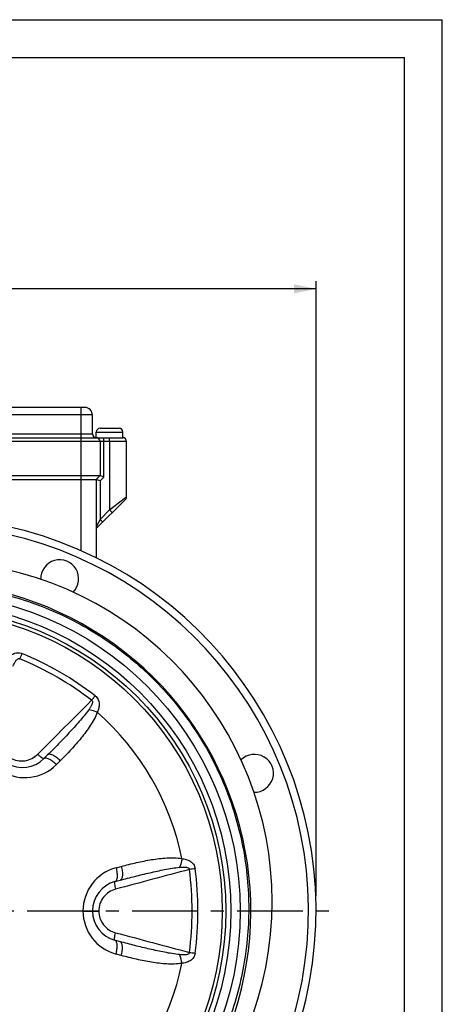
# Model space of a CAD drawing. Header units: millimetres. Extents: x 0 to 841, y 0 to 594.
# Tile 12 of 12: x 728 to 840, y 334 to 594. Entities that reach past the tile are written whole.
import ezdxf

# ---------------------------------------------------------------- set-up
doc = ezdxf.new("R2010")
doc.units = ezdxf.units.MM
doc.header["$LTSCALE"] = 46.2
doc.linetypes.add('CENTER', pattern=[0.6, 0.375, -0.075, 0.075, -0.075])
doc.layers.get('0').update_dxf_attribs({"linetype": 'CONTINUOUS'})
for name, color, linetype in [('ASSI', 7, 'CONTINUOUS'), ('GEOM', 7, 'CONTINUOUS'), ('QUOTE', 7, 'CONTINUOUS')]:
    doc.layers.add(name, color=color, linetype=linetype)
doc.styles.get("Standard").update_dxf_attribs({"font": 'txt', "width": 0.8})
doc.dimstyles.new('DIMSTYLE_1', dxfattribs={"dimtxt": 6, "dimasz": 5.8, "dimexe": 1, "dimexo": 2, "dimgap": 0.75, "dimtad": 1, "dimdec": 3, "dimtxsty": 'Standard', "dimblk": '_FILLED', "dimblk1": '_FILLED', "dimblk2": '_FILLED', "dimcen": 0.09, "dimadec": 3, "dimazin": 2, "dimtp": 0.5, "dimtm": 0.5, "dimtfac": 1, "dimtdec": 3, "dimtofl": 0, "dimtmove": 0, "dimatfit": 3, "dimldrblk": '_FILLED', "dimfxl": 0, "dimtolj": 1, "dimarcsym": 0})

# ---------------------------------------------------------------- blocks, each defined once
blk = doc.blocks.new('_FILLED')
at = {"color": 0, "linetype": 'ByBlock'}
blk.add_solid([(0, 0), (-1, 0.207), (-1, -0.207)], dxfattribs=at)
blk = doc.blocks.new('*D4')
at = {"layer": 'QUOTE', "color": 2, "linetype": 'Continuous'}
for p, q in [((598.68, 362.59), (598.68, 524.91)), ((598.68, 522.91), (702.68, 522.91)), ((806.68, 522.91), (702.68, 522.91)), ((806.68, 362.59), (806.68, 524.91))]:
    blk.add_line(p, q, dxfattribs=at)
at = {"layer": 'QUOTE', "color": 2, "linetype": 'Continuous', "xscale": 5.8, "yscale": 5.8, "zscale": 5.8, "rotation": 180}
blk.add_blockref('_FILLED', (598.68, 522.91), dxfattribs=at)
at = {"layer": 'QUOTE', "color": 2, "linetype": 'Continuous', "xscale": 5.8, "yscale": 5.8, "zscale": 5.8}
blk.add_blockref('_FILLED', (806.68, 522.91), dxfattribs=at)
at = {"layer": 'QUOTE', "color": 2, "linetype": 'Continuous', "insert": (702.68, 530.41), "char_height": 6, "width": 19.8, "attachment_point": 2, "line_spacing_factor": 0.9}
blk.add_mtext('208', dxfattribs=at)

msp = doc.modelspace()

# ---------------------------------------------------------------- linework, layer by layer
at = {"color": 7, "linetype": 'Continuous'}
for p, q in [((0, 594), (840, 594)), ((840, 0), (840, 594)), ((10, 584), (830, 584)), ((830, 10), (830, 584))]:
    msp.add_line(p, q, dxfattribs=at)
at = {"layer": 'ASSI', "color": 7, "linetype": 'Continuous'}
for p, q in [((748.6846, 483.5916), (748.6846, 485.0916)), ((755.6846, 483.5916), (755.6846, 485.0916)), ((750.6846, 483.5916), (755.6846, 483.5916)), ((756.6846, 468.0054), (756.6846, 482.5916))]:
    msp.add_line(p, q, dxfattribs=at)
at = {"layer": 'ASSI', "color": 9, "linetype": 'Continuous'}
msp.add_line((752.1846, 482.5916), (752.1846, 483.5916), dxfattribs=at)
at = {"layer": 'ASSI', "color": 2, "linetype": 'CENTER'}
msp.add_line((702.6846, 358.5916), (811.6846, 358.5916), dxfattribs=at)
at = {"layer": 'ASSI', "color": 7, "linetype": 'Continuous'}
for centre, start, end in [((739.0396, 446.3602), 314.70001, 181.954447), ((790.4532, 394.9466), 268.093086, 135)]:
    msp.add_arc(centre, 5, start, end, dxfattribs=at)
at = {"layer": 'GEOM', "color": 7, "linetype": 'Continuous'}
for p, q in [((745.6846, 491.5916), (681.6267, 491.5916)), ((747.6846, 484.5916), (747.6846, 489.5916)), ((748.6846, 483.5916), (748.6846, 485.0916)), ((749.6846, 486.0916), (754.6846, 486.0916)), ((755.6846, 483.5916), (755.6846, 485.0916)), ((682.6846, 483.5916), (750.6846, 483.5916)), ((749.6846, 482.5916), (749.6846, 473.5916)), ((752.1846, 483.5916), (755.6846, 483.5916)), ((720.1846, 473.5916), (749.6846, 473.5916)), ((749.6846, 473.5916), (748.6846, 472.5916)), ((750.6846, 473.1774), (749.6846, 473.5916)), ((720.1846, 472.5916), (748.6846, 472.5916)), ((748.6846, 472.5916), (748.6846, 451.8583)), ((749.6846, 472.1774), (748.6846, 472.5916)), ((748.6846, 459.5916), (756.3917, 467.2987)), ((735.8563, 399.8158), (734.8627, 398.8223)), ((753.6145, 366.3434), (754.9717, 366.707)), ((754.9717, 350.4763), (753.6145, 350.8399))]:
    msp.add_line(p, q, dxfattribs=at)
at = {"layer": 'GEOM', "color": 9, "linetype": 'Continuous'}
for p, q in [((744.6846, 453.7202), (744.6846, 491.5916)), ((747.6846, 489.5916), (681.6267, 489.5916)), ((682.5083, 484.5916), (747.6846, 484.5916)), ((748.6846, 485.0916), (755.6846, 485.0916)), ((756.6846, 482.5916), (682.861, 482.5916)), ((750.6846, 473.1774), (750.6846, 483.5916)), ((752.1846, 482.5916), (752.1846, 464.5058)), ((750.6846, 473.1774), (749.6846, 472.1774)), ((749.6846, 472.1774), (749.6846, 462.0058)), ((752.1846, 464.5058), (756.0271, 467.4944)), ((756.0271, 467.4944), (756.6846, 468.0058)), ((749.6846, 462.0058), (752.1846, 464.5058)), ((752.1846, 464.5058), (752.8917, 463.7987)), ((749.6846, 462.0058), (748.6846, 460.0059)), ((750.3917, 461.2987), (749.6846, 462.0058)), ((739.1828, 398.2667), (738.1652, 397.2491)), ((753.9033, 369.99), (755.2933, 370.3624)), ((745.1761, 358.6072), (749.3373, 358.6109)), ((745.1761, 358.576), (749.3373, 358.5724)), ((749.3373, 358.6109), (749.3373, 358.5724)), ((755.2933, 346.8209), (753.9033, 347.1933))]:
    msp.add_line(p, q, dxfattribs=at)
at = {"layer": 'GEOM', "color": 7, "linetype": 'Continuous'}
msp.add_lwpolyline([(756.3917, 467.2987), (756.4772, 467.396), (756.5493, 467.5036), (756.607, 467.6195), (756.6492, 467.7419), (756.6752, 467.8688), (756.6846, 468.0058)], dxfattribs=at)
msp.add_circle((702.6846, 358.5916), 84, dxfattribs=at)
at = {"layer": 'GEOM', "color": 9, "linetype": 'Continuous'}
for radius in [81.5, 80.1715, 79.252]:
    msp.add_circle((702.6846, 358.5916), radius, dxfattribs=at)
at = {"layer": 'GEOM', "color": 7, "linetype": 'Continuous'}
for centre, radius, start, end in [((745.6846, 489.5916), 2, 0, 90), ((748.6846, 484.5916), 1, 180, 270), ((749.6846, 485.0916), 1, 90, 180), ((754.6846, 485.0916), 1, 0, 90), ((748.6846, 482.5916), 1, 0, 90), ((755.6846, 482.5916), 1, 0, 90), ((702.6846, 358.5916), 104, 99.689195, 80.310805), ((705.0846, 360.9916), 90, 180.000319, 77.582192), ((702.6846, 358.5916), 86.8, 205.865639, 126.7013), ((729.2056, 404.4789), 8, 239.955417, 315.002665), ((755.6846, 358.6158), 8, 104.997082, 180.044693), ((724.6846, 358.5916), 23, 359.955228, 0.044772), ((755.6846, 358.5674), 8, 179.955308, 255.002899)]:
    msp.add_arc(centre, radius, start, end, dxfattribs=at)
at = {"layer": 'GEOM', "color": 9, "linetype": 'Continuous'}
for centre, radius, start, end in [((702.6846, 358.5916), 102, 99.8799, 80.1201), ((875.4413, 364.367), 159.0489, 156.965908, 157.519363), ((695.9408, 346.9109), 86.3018, 52.576188, 67.423812), ((697.3698, 349.3861), 81.9322, 52.314542, 67.685456), ((622.0429, 510.5319), 158.1254, 322.479096, 323.035763), ((702.6846, 358.5916), 69.9628, 11.409519, 48.590453), ((729.8377, 405.5788), 11.7785, 239.894447, 314.992528), ((756.9537, 358.613), 11.7789, 105.009065, 180.103957), ((794.0645, 211.8681), 159.0484, 96.965907, 97.519363), ((692.0539, 358.5916), 81.9333, 352.314647, 7.685354), ((689.1961, 358.5916), 86.3026, 352.576257, 7.423743), ((756.9537, 358.5703), 11.7789, 179.896042, 254.990935), ((793.8953, 503.9848), 157.7074, 262.478327, 263.036479), ((702.6846, 358.5916), 69.9628, 311.409539, 348.590471)]:
    msp.add_arc(centre, radius, start, end, dxfattribs=at)
for points, knots in [([(714.9032, 444.04), (720.2192, 443.3149), (728.1194, 441.4677), (738.1353, 437.57), (747.7439, 432.7488), (758.8392, 425.055), (770.1779, 413.5002), (779.1547, 400.0251), (785.4491, 385.108), (788.8391, 369.276), (789.2049, 353.0894), (786.5342, 337.1204), (780.9214, 321.9337), (772.565, 308.066), (761.7607, 296.0073), (748.8908, 286.1839), (734.408, 278.9435), (718.8319, 274.5409), (708.0674, 273.6028), (702.7023, 273.6408)], [0, 0, 0, 0, 0.06249707, 0.09377786, 0.12505995, 0.18755589, 0.25005162, 0.31254732, 0.37504292, 0.43753852, 0.50003402, 0.56252953, 0.6250252, 0.68752095, 0.75001688, 0.81251294, 0.87500918, 0.93750285, 1, 1, 1, 1]), ([(724.9886, 424.9038), (725.2171, 425.2128), (725.7182, 425.7996), (726.6568, 426.5107), (727.8313, 426.895), (728.6816, 426.7618), (729.073, 426.5994)], [0, 0, 0, 0, 0.24204221, 0.4831939, 0.73315742, 1, 1, 1, 1]), ([(726.6906, 423.254), (726.7876, 423.4714), (726.9405, 423.7938), (727.1689, 424.2102), (727.3558, 424.5121), (727.5644, 424.7987), (727.7667, 425.0161), (727.9564, 425.1601), (728.1196, 425.2408), (728.307, 425.266), (728.4275, 425.2181), (728.4787, 425.1827)], [0, 0, 0, 0, 0.24965003, 0.37396482, 0.49795361, 0.62170219, 0.74542596, 0.80771331, 0.87058687, 0.93471264, 1, 1, 1, 1]), ([(747.4571, 414.2255), (747.5133, 414.1988), (747.6151, 414.1185), (747.687, 413.9436), (747.6987, 413.7619), (747.669, 413.5257), (747.5818, 413.2417), (747.4379, 412.9177), (747.2699, 412.605), (747.0235, 412.199), (746.8207, 411.9053), (746.6809, 411.7126)], [0, 0, 0, 0, 0.06526963, 0.12939043, 0.19225789, 0.25454929, 0.37827507, 0.50203043, 0.62602297, 0.75034192, 1, 1, 1, 1]), ([(748.3869, 415.4486), (748.7231, 415.1907), (749.2637, 414.5212), (749.5182, 413.312), (749.3717, 412.1438), (749.1143, 411.4166), (748.9609, 411.0642)], [0, 0, 0, 0, 0.26682651, 0.51679919, 0.75795645, 1, 1, 1, 1]), ([(746.6809, 411.7126), (745.8969, 410.6326), (744.1872, 408.5714), (741.4898, 405.5944), (738.7021, 402.6822), (736.8093, 400.7688), (735.8563, 399.8158)], [0, 0, 0, 0, 0.24873067, 0.49836826, 0.74881074, 1, 1, 1, 1]), ([(748.961, 411.0642), (748.7277, 410.443), (748.1569, 409.2381), (746.7765, 406.9514), (744.7488, 404.2591), (742.0578, 401.2004), (740.1548, 399.2387), (739.1828, 398.2667)], [0, 0, 0, 0, 0.12284301, 0.24597665, 0.4941474, 0.74549558, 1, 1, 1, 1]), ([(748.9608, 411.0637), (748.776, 411.1492), (748.0445, 411.4526), (747.2662, 411.6518), (746.6809, 411.7126)], [0, 0, 0, 0, 0.25704837, 1, 1, 1, 1]), ([(726.0277, 398.9844), (726.592, 398.6582), (727.8389, 398.1946), (729.8198, 398.1551), (731.7, 398.7475), (732.7647, 399.5195), (733.2196, 399.9748)], [0, 0, 0, 0, 0.25166445, 0.5022655, 0.75154709, 1, 1, 1, 1]), ([(734.8625, 398.822), (734.8443, 398.8039), (734.7666, 398.7946), (734.5656, 398.8688), (734.2192, 399.0904), (733.7415, 399.4761), (733.3988, 399.7964), (733.2196, 399.9748)], [0, 0, 0, 0, 0.03751339, 0.10055658, 0.31589972, 0.63034632, 1, 1, 1, 1]), ([(738.1652, 397.2491), (737.8508, 397.5603), (737.2261, 398.1031), (736.3961, 398.6372), (735.7794, 398.892), (735.4044, 398.9772), (735.0902, 398.9679), (734.9203, 398.8798), (734.8625, 398.822)], [0, 0, 0, 0, 0.34309933, 0.64011188, 0.76056937, 0.85899266, 0.93658146, 1, 1, 1, 1]), ([(739.1828, 398.2667), (738.8683, 398.5779), (738.242, 399.12), (737.4074, 399.6501), (736.7859, 399.8996), (736.4065, 399.9808), (736.0877, 399.9664), (735.9156, 399.8751), (735.8563, 399.8158)], [0, 0, 0, 0, 0.34154607, 0.63761089, 0.75802712, 0.85681579, 0.9352696, 1, 1, 1, 1]), ([(755.2933, 370.3624), (756.6211, 370.7182), (759.2715, 371.3854), (763.266, 372.1865), (766.6114, 372.5964), (769.2819, 372.6485), (770.6109, 372.5404), (771.2654, 372.4318)], [0, 0, 0, 0, 0.25450442, 0.5058526, 0.75402333, 0.87715697, 1, 1, 1, 1]), ([(771.2648, 372.4319), (771.2465, 372.2291), (771.1435, 371.444), (770.9269, 370.6703), (770.6869, 370.133)], [0, 0, 0, 0, 0.25704779, 1, 1, 1, 1]), ([(771.2654, 372.4318), (771.6472, 372.3884), (772.4055, 372.2478), (773.4906, 371.791), (774.4097, 370.9654), (774.7207, 370.1627), (774.7753, 369.7425)], [0, 0, 0, 0, 0.241984, 0.48309049, 0.73310414, 1, 1, 1, 1]), ([(753.9033, 369.99), (754.0156, 369.5621), (754.1733, 368.7497), (754.2209, 367.7638), (754.1331, 367.1023), (754.0194, 366.735), (753.8543, 366.4676), (753.693, 366.3644), (753.6141, 366.3433)], [0, 0, 0, 0, 0.34309931, 0.64011186, 0.76056936, 0.85899265, 0.93658146, 1, 1, 1, 1]), ([(755.2933, 370.3624), (755.4055, 369.9345), (755.5619, 369.121), (755.6037, 368.1332), (755.509, 367.4703), (755.3896, 367.1011), (755.2178, 366.8322), (755.0526, 366.7287), (754.9717, 366.707)], [0, 0, 0, 0, 0.34154607, 0.63761089, 0.75802712, 0.85681579, 0.9352696, 1, 1, 1, 1]), ([(754.9717, 366.707), (756.2735, 367.0558), (758.8769, 367.7384), (762.7928, 368.6965), (766.7197, 369.5441), (769.3596, 369.9941), (770.6869, 370.133)], [0, 0, 0, 0, 0.25118926, 0.50163174, 0.75126933, 1, 1, 1, 1]), ([(770.6869, 370.133), (770.9235, 370.1578), (771.279, 370.1865), (771.7537, 370.1969), (772.1082, 370.1862), (772.4612, 370.1485), (772.8067, 370.0694), (773.0841, 369.9367), (773.2371, 369.7394), (773.2563, 369.611), (773.2512, 369.5488)], [0, 0, 0, 0, 0.24969623, 0.37403951, 0.49806731, 0.62184394, 0.74563884, 0.87043896, 0.9345625, 1, 1, 1, 1]), ([(753.791, 364.3441), (753.1693, 364.1778), (751.9683, 363.6418), (750.5152, 362.3097), (749.559, 360.5744), (749.337, 359.2628), (749.3373, 358.6109)], [0, 0, 0, 0, 0.24844968, 0.49773149, 0.7483359, 1, 1, 1, 1]), ([(753.6141, 366.3432), (753.5893, 366.3365), (753.5424, 366.2739), (753.5062, 366.0627), (753.5249, 365.6519), (753.6201, 365.0454), (753.726, 364.5885), (753.791, 364.3441)], [0, 0, 0, 0, 0.03751381, 0.10055653, 0.31589735, 0.63034289, 1, 1, 1, 1]), ([(749.3373, 358.5724), (749.337, 357.9205), (749.559, 356.6089), (750.5152, 354.8736), (751.9683, 353.5415), (753.1693, 353.0054), (753.791, 352.8392)], [0, 0, 0, 0, 0.25166445, 0.5022655, 0.75154709, 1, 1, 1, 1]), ([(753.6141, 350.84), (753.5893, 350.8467), (753.5424, 350.9093), (753.5061, 351.1205), (753.5249, 351.5313), (753.6201, 352.1378), (753.726, 352.5948), (753.791, 352.8392)], [0, 0, 0, 0, 0.03751339, 0.10055658, 0.31589972, 0.63034632, 1, 1, 1, 1]), ([(753.9033, 347.1933), (754.0156, 347.6212), (754.1733, 348.4335), (754.2209, 349.4195), (754.1331, 350.0809), (754.0194, 350.4483), (753.8543, 350.7157), (753.693, 350.8189), (753.6141, 350.84)], [0, 0, 0, 0, 0.34309933, 0.64011188, 0.76056937, 0.85899266, 0.93658146, 1, 1, 1, 1]), ([(770.6869, 347.0503), (769.3596, 347.1892), (766.7197, 347.6392), (762.7928, 348.4868), (758.8769, 349.4448), (756.2735, 350.1274), (754.9717, 350.4763)], [0, 0, 0, 0, 0.24873067, 0.49836826, 0.74881074, 1, 1, 1, 1]), ([(755.2933, 346.8209), (755.4055, 347.2488), (755.5619, 348.0622), (755.6037, 349.0501), (755.509, 349.713), (755.3896, 350.0822), (755.2178, 350.3511), (755.0526, 350.4545), (754.9717, 350.4763)], [0, 0, 0, 0, 0.34154607, 0.63761089, 0.75802712, 0.85681579, 0.9352696, 1, 1, 1, 1]), ([(771.2654, 344.7514), (770.6109, 344.6428), (769.2819, 344.5347), (766.6114, 344.5868), (763.2659, 344.9968), (759.2715, 345.7979), (756.6211, 346.4651), (755.2933, 346.8209)], [0, 0, 0, 0, 0.12284302, 0.24597666, 0.49414739, 0.74549557, 1, 1, 1, 1]), ([(773.2512, 347.6345), (773.2563, 347.5723), (773.2371, 347.4439), (773.0841, 347.2465), (772.8067, 347.1139), (772.4612, 347.0347), (772.1082, 346.9971), (771.7537, 346.9864), (771.279, 346.9968), (770.9235, 347.0255), (770.6869, 347.0503)], [0, 0, 0, 0, 0.06544349, 0.12956313, 0.25437079, 0.37816444, 0.50193939, 0.62596479, 0.75030665, 1, 1, 1, 1]), ([(771.2648, 344.7514), (771.2465, 344.9541), (771.1435, 345.7393), (770.9269, 346.513), (770.6869, 347.0503)], [0, 0, 0, 0, 0.25704837, 1, 1, 1, 1]), ([(774.7753, 347.4408), (774.7207, 347.0205), (774.4097, 346.2178), (773.4906, 345.3922), (772.4055, 344.9354), (771.6472, 344.7948), (771.2654, 344.7515)], [0, 0, 0, 0, 0.26690093, 0.51691314, 0.75801658, 1, 1, 1, 1])]:
    msp.add_open_spline(points, degree=3, knots=knots, dxfattribs=at)
for points in [[(733.2196, 399.9748), (737.964, 404.7265), (742.7104, 409.4762), (747.4571, 414.2255)], [(773.2512, 369.5488), (766.7648, 367.8127), (760.2783, 366.077), (753.791, 364.3441)], [(753.791, 352.8392), (760.2783, 351.1063), (766.7648, 349.3706), (773.2512, 347.6345)]]:
    msp.add_open_spline(points, degree=3, dxfattribs=at)

# ---------------------------------------------------------------- dimensions: what is measured, and where the dimension line sits
at = {"layer": 'QUOTE', "color": 2, "linetype": 'Continuous'}
dim = msp.add_linear_dim(base=(806.6846, 522.913), p1=(598.6846, 360.5916), p2=(806.6846, 360.5916), dimstyle='DIMSTYLE_1', dxfattribs=at)
dim.commit()
dim.dimension.update_dxf_attribs({"geometry": '*D4', "text_midpoint": (702.2846, 522.913), "dimtype": 160})

doc.saveas('drawing.dxf')
